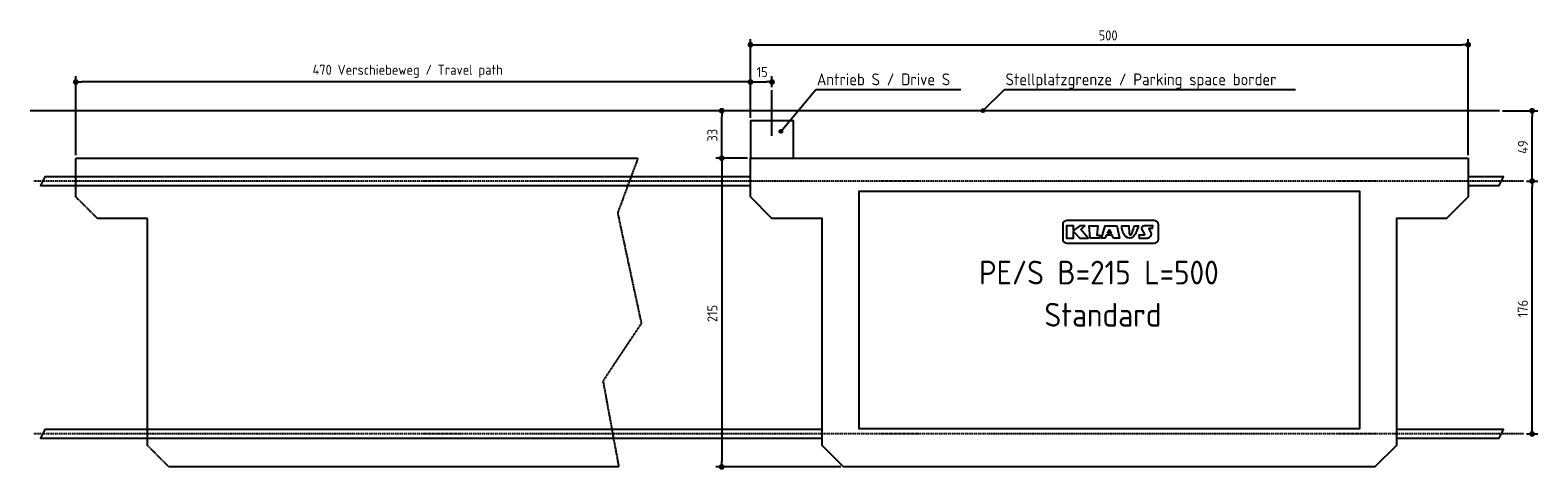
# Model space of a CAD drawing. Extents: x -5168 to 5336, y -2500 to 561.
import ezdxf

# ---------------------------------------------------------------- set-up
doc = ezdxf.new("R2010")
doc.units = 0
doc.linetypes.add('GEN3', pattern=[6.25, 5, -1.25])
doc.linetypes.add('GEN7', pattern=[15, 10, -2.5, 0, -2.5])
doc.layers.get('0').update_dxf_attribs({"linetype": 'CONTINUOUS'})
doc.layers.get('DEFPOINTS').update_dxf_attribs({"linetype": 'CONTINUOUS'})
for name, color, linetype in [('3', 6, 'GEN3'), ('4', 3, 'CONTINUOUS'), ('5', 3, 'CONTINUOUS'), ('7', 4, 'GEN7'), ('SICHTBARE_KANTEN_DIN_', 7, 'CONTINUOUS')]:
    doc.layers.add(name, color=color, linetype=linetype)
doc.styles.get("Standard").update_dxf_attribs({"font": 'ISOCP.SHX'})
doc.dimstyles.get("Standard").update_dxf_attribs({"dimtxt": 2.5, "dimasz": 2.5, "dimexe": 1.25, "dimexo": 0.625, "dimtad": 1, "dimcen": 2.5, "dimazin": 3, "dimtfac": 1, "dimtmove": 0, "dimatfit": 3})

# ---------------------------------------------------------------- blocks, each defined once
blk = doc.blocks.new('PUNKT')
at = {"layer": '4', "color": 0, "linetype": 'BYBLOCK'}
blk.add_line((-0.5, 0), (-1, 0), dxfattribs=at)
at = {"layer": '4', "color": 0, "linetype": 'BYBLOCK', "const_width": 0.5}
blk.add_lwpolyline([(-0.25, 0, 1), (0.25, 0, 1)], format="xyb", close=True, dxfattribs=at)
blk = doc.blocks.new('*U30')
at = {"layer": '5', "color": 2}
blk.add_text('176', height=70, rotation=90, dxfattribs=at).set_placement((5266, -1438))
blk = doc.blocks.new('*D12')
at = {"layer": '5'}
for p, q in [((5256, -490), (5336, -490)), ((5296, -2210), (5296, -530)), ((5256, -2250), (5336, -2250))]:
    blk.add_line(p, q, dxfattribs=at)
at = {"layer": 'DEFPOINTS', "color": 0}
for p in [(5236, -490), (5296, -490), (5236, -2250)]:
    blk.add_point(p, dxfattribs=at)
blk.add_blockref('*U30', (0, 0))
at = {"layer": '5', "xscale": 40, "yscale": 40, "zscale": 40}
for p, rotation in [((5296, -490), 90), ((5296, -2250), 270)]:
    blk.add_blockref('PUNKT', p, dxfattribs=dict(at, rotation=rotation))
blk = doc.blocks.new('*U31')
at = {"layer": '5', "color": 2}
blk.add_text('215', height=70, rotation=90, dxfattribs=at).set_placement((-380, -1472))
blk = doc.blocks.new('*D13')
at = {"layer": '5'}
for p, q in [((-170, -330), (-390, -330)), ((-350, -370), (-350, -2440)), ((479, -2480), (-390, -2480))]:
    blk.add_line(p, q, dxfattribs=at)
at = {"layer": 'DEFPOINTS', "color": 0}
for p in [(-150, -330), (-350, -2480), (499, -2480)]:
    blk.add_point(p, dxfattribs=at)
blk.add_blockref('*U31', (0, 0))
at = {"layer": '5', "xscale": 40, "yscale": 40, "zscale": 40}
for p, rotation in [((-350, -330), 90), ((-350, -2480), 270)]:
    blk.add_blockref('PUNKT', p, dxfattribs=dict(at, rotation=rotation))
blk = doc.blocks.new('*U32')
at = {"layer": '5', "color": 2}
blk.add_text('49', height=70, rotation=90, dxfattribs=at).set_placement((5266, -300))
blk = doc.blocks.new('*D14')
at = {"layer": '5'}
for p, q in [((5089, 0), (5336, 0)), ((5296, -450), (5296, -40)), ((5256, -490), (5336, -490))]:
    blk.add_line(p, q, dxfattribs=at)
at = {"layer": 'DEFPOINTS', "color": 0}
for p in [(5069, 0), (5296, 0), (5236, -490)]:
    blk.add_point(p, dxfattribs=at)
blk.add_blockref('*U32', (0, 0))
at = {"layer": '5', "xscale": 40, "yscale": 40, "zscale": 40}
for p, rotation in [((5296, 0), 90), ((5296, -490), 270)]:
    blk.add_blockref('PUNKT', p, dxfattribs=dict(at, rotation=rotation))
blk = doc.blocks.new('*U33')
at = {"layer": '5', "color": 2}
blk.add_text('33', height=70, rotation=90, dxfattribs=at).set_placement((-380, -215))
blk = doc.blocks.new('*D15')
at = {"layer": '5'}
for p, q in [((-20, 0), (-390, 0)), ((-350, -290), (-350, -40)), ((-170, -330), (-390, -330))]:
    blk.add_line(p, q, dxfattribs=at)
at = {"layer": 'DEFPOINTS', "color": 0}
for p in [(-350, 0), (0, 0), (-150, -330)]:
    blk.add_point(p, dxfattribs=at)
blk.add_blockref('*U33', (0, 0))
at = {"layer": '5', "xscale": 40, "yscale": 40, "zscale": 40}
for p, rotation in [((-350, 0), 90), ((-350, -330), 270)]:
    blk.add_blockref('PUNKT', p, dxfattribs=dict(at, rotation=rotation))
blk = doc.blocks.new('*U34')
at = {"layer": '5', "color": 2}
blk.add_text('15', height=70, dxfattribs=at).set_placement((-107, 234))
blk = doc.blocks.new('*D16')
at = {"layer": '5'}
for p, q in [((-150, -50), (-150, 240)), ((0, 164), (0, 240)), ((-110, 200), (-40, 200))]:
    blk.add_line(p, q, dxfattribs=at)
at = {"layer": 'DEFPOINTS', "color": 0}
for p in [(0, 200), (0, 144), (-150, -70)]:
    blk.add_point(p, dxfattribs=at)
blk.add_blockref('*U34', (0, 0))
at = {"layer": '5', "xscale": 40, "yscale": 40, "zscale": 40, "rotation": 180}
blk.add_blockref('PUNKT', (-150, 200), dxfattribs=at)
at = {"layer": '5', "xscale": 40, "yscale": 40, "zscale": 40}
blk.add_blockref('PUNKT', (0, 200), dxfattribs=at)
blk = doc.blocks.new('*U35')
at = {"layer": '5', "color": 2}
blk.add_text('470 Verschiebeweg / Travel path', height=70, dxfattribs=at).set_placement((-3201, 250))
blk = doc.blocks.new('*D17')
at = {"layer": '5'}
for p, q in [((-4850, -310), (-4850, 240.000001)), ((-150, -50), (-150, 240.000001)), ((-190, 200.000001), (-4810, 200.000001))]:
    blk.add_line(p, q, dxfattribs=at)
at = {"layer": 'DEFPOINTS', "color": 0}
for p in [(-4850, 200.000001), (-150, -70), (-4850, -330)]:
    blk.add_point(p, dxfattribs=at)
blk.add_blockref('*U35', (0, 0))
at = {"layer": '5', "xscale": 40, "yscale": 40, "zscale": 40, "rotation": 180}
blk.add_blockref('PUNKT', (-4850, 200.000001), dxfattribs=at)
at = {"layer": '5', "xscale": 40, "yscale": 40, "zscale": 40}
blk.add_blockref('PUNKT', (-150, 200.000001), dxfattribs=at)
blk = doc.blocks.new('*U36')
at = {"layer": '5', "color": 2}
blk.add_text('500', height=70, dxfattribs=at).set_placement((2276, 489))
blk = doc.blocks.new('*D18')
at = {"layer": '5'}
for p, q in [((-150, -50), (-150, 499)), ((-110, 459), (4810, 459)), ((4850, -310), (4850, 499))]:
    blk.add_line(p, q, dxfattribs=at)
at = {"layer": 'DEFPOINTS', "color": 0}
for p in [(4850, 459), (-150, -70), (4850, -330)]:
    blk.add_point(p, dxfattribs=at)
blk.add_blockref('*U36', (0, 0))
at = {"layer": '5', "xscale": 40, "yscale": 40, "zscale": 40, "rotation": 180}
blk.add_blockref('PUNKT', (-150, 459), dxfattribs=at)
at = {"layer": '5', "xscale": 40, "yscale": 40, "zscale": 40}
blk.add_blockref('PUNKT', (4850, 459), dxfattribs=at)
blk = doc.blocks.new('*U28')
at = {"linetype": 'CONTINUOUS'}
for p, q in [((1459, 2), (1458, 0)), ((1461, 6), (1459, 2)), ((1464, 8), (1461, 6)), ((1467, 10), (1464, 8)), ((1474, 8), (1467, 10)), ((1474, 8), (1475, 6)), ((1475, 6), (1478, 2)), ((1478, 2), (1478, 0)), ((1458, 0), (1461, -6)), ((1461, -6), (1461, -7)), ((1469, -10), (1461, -7)), ((1474, -7), (1469, -10)), ((1476, -6), (1474, -7)), ((1478, 0), (1476, -6))]:
    blk.add_line(p, q, dxfattribs=at)
for points in [[(1459, 2), (1458, 0), (1478, 0)], [(1461, 6), (1459, 2), (1478, 2)], [(1464, 8), (1461, 6), (1475, 6)], [(1467, 10), (1464, 8), (1474, 8)], [(1458, 0), (1461, -6), (1476, -6)], [(1461, -6), (1461, -7), (1474, -7)]]:
    blk.add_solid(points, dxfattribs=at)
at = {"linetype": 'CONTINUOUS', "extrusion": (0, 0, -1)}
for points in [[(-1459, 2), (-1478, 2), (-1478, 0)], [(-1461, 6), (-1475, 6), (-1478, 2)], [(-1464, 8), (-1474, 8), (-1475, 6)], [(-1458, 0), (-1478, 0), (-1476, -6)], [(-1461, -6), (-1476, -6), (-1474, -7)], [(-1461, -7), (-1474, -7), (-1469, -10)]]:
    blk.add_solid(points, dxfattribs=at)
blk = doc.blocks.new('*U29')
at = {"linetype": 'CONTINUOUS'}
for p, q in [((53, -142), (52, -145)), ((52, -145), (55, -151)), ((55, -138), (53, -142)), ((58, -136), (55, -138)), ((55, -151), (55, -152)), ((63, -154), (55, -152)), ((61, -135), (58, -136)), ((68, -136), (61, -135)), ((68, -152), (63, -154)), ((68, -136), (69, -138)), ((70, -151), (68, -152)), ((69, -138), (72, -142)), ((72, -145), (70, -151)), ((72, -142), (72, -145))]:
    blk.add_line(p, q, dxfattribs=at)
for points in [[(53, -142), (52, -145), (72, -145)], [(52, -145), (55, -151), (70, -151)], [(55, -138), (53, -142), (72, -142)], [(58, -136), (55, -138), (69, -138)], [(55, -151), (55, -152), (68, -152)], [(61, -135), (58, -136), (68, -136)]]:
    blk.add_solid(points, dxfattribs=at)
at = {"linetype": 'CONTINUOUS', "extrusion": (0, 0, -1)}
for points in [[(-52, -145), (-72, -145), (-70, -151)], [(-53, -142), (-72, -142), (-72, -145)], [(-55, -138), (-69, -138), (-72, -142)], [(-55, -151), (-70, -151), (-68, -152)], [(-55, -152), (-68, -152), (-63, -154)], [(-58, -136), (-68, -136), (-69, -138)]]:
    blk.add_solid(points, dxfattribs=at)

msp = doc.modelspace()

# ---------------------------------------------------------------- linework, layer by layer
for p, q in [((0, -174.614), (0, 143.502)), ((62.322, -144.466), (305.38, 148.853)), ((305.38, 148.853), (1316.565, 148.853)), ((1468.337, 0), (1619.532, 148.853)), ((1619.532, 148.853), (3646.804, 148.853)), ((5068.832, 0), (-5168.032, 0))]:
    msp.add_line(p, q)
for points in [[(-150, -330), (150, -330), (150, -70), (-150, -70)], [(2151.842, -826.436), (2180.134, -800.967), (2144.463, -800.967), (2100.329, -833.37), (2100.329, -800.967), (2051.727, -800.967), (2052.305, -886.608), (2100.329, -886.608), (2100.329, -840.892), (2144.335, -886.608), (2202.757, -886.608)], [(2216.161, -886.886), (2210.906, -800.967), (2269.702, -800.967), (2264.097, -866.344), (2284.93, -866.932), (2281.713, -886.886)], [(2378.502, -886.886), (2370.014, -866.344), (2330.662, -866.344), (2320.073, -886.886), (2296.518, -886.886), (2320.813, -800.967), (2401.916, -800.967), (2421.659, -886.886)], [(2337.117, -851.513), (2351.494, -828.166), (2364.011, -851.513)], [(2524.925, -800.967), (2553.163, -800.967), (2533.245, -857.077), (2518.545, -875.041), (2503.845, -883.786), (2491.684, -886.168), (2478.016, -885.124), (2460.053, -872.805), (2447.149, -852.623), (2441.203, -834.382), (2438.251, -816.859), (2436.715, -800.967), (2486.94, -800.967), (2489.227, -853.047), (2489.967, -857.864), (2490.412, -858.885), (2490.879, -859.851), (2491.299, -860.612), (2491.684, -861.2), (2492.046, -861.649), (2492.396, -861.992), (2492.746, -862.261), (2493.108, -862.488), (2493.491, -862.702), (2493.892, -862.905), (2494.306, -863.094), (2494.728, -863.266), (2495.154, -863.42), (2495.578, -863.551), (2495.995, -863.658), (2496.402, -863.737), (2496.792, -863.786), (2497.17, -863.809), (2497.536, -863.809), (2497.893, -863.789), (2498.245, -863.752), (2498.594, -863.703), (2498.942, -863.645), (2499.292, -863.582), (2499.646, -863.515), (2500.003, -863.443), (2500.359, -863.363), (2500.712, -863.273), (2501.059, -863.169), (2501.398, -863.048), (2501.727, -862.907), (2502.041, -862.744), (2502.341, -862.556), (2502.628, -862.346), (2502.904, -862.117), (2503.174, -861.872), (2503.441, -861.614), (2503.707, -861.346), (2503.976, -861.072), (2504.251, -860.794), (2504.537, -860.504), (2504.853, -860.145), (2505.218, -859.647), (2505.651, -858.942), (2506.174, -857.96), (2506.806, -856.633), (2507.568, -854.891), (2508.478, -852.665), (2509.56, -849.87), (2510.848, -846.358), (2512.378, -841.963), (2514.186, -836.519), (2516.308, -829.863), (2518.781, -821.829), (2521.641, -812.252)]]:
    msp.add_lwpolyline(points, close=True)
for points in [[(-149.644, -460), (-5066.102, -460), (-5096.102, -520), (-149.644, -520)], [(4850.356, -520), (5065.585, -520), (5095.585, -460), (4850.356, -460)], [(2489.967, -857.864), (2489.888, -857.681)], [(349.356, -2220), (-5066.102, -2220), (-5096.102, -2280), (349.356, -2280)], [(4351.356, -2280), (5065.585, -2280), (5095.585, -2220), (4351.356, -2220)]]:
    msp.add_lwpolyline(points)
for points in [[(2054.017, -922.111), (2663.382, -922.111, 0.414213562), (2692.182, -893.311), (2692.182, -793.237, 0.414213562), (2663.382, -764.437), (2054.017, -764.437, 0.414213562), (2025.217, -793.237), (2025.217, -893.311, 0.414213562)], [(2639.405, -844.247), (2627.906, -823.26, -0.569920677), (2631.852, -816.598), (2651.839, -816.598), (2652.915, -800.967), (2593.35, -800.967, 0.562128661), (2577.364, -827.242), (2594.5, -860.347, -0.562128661), (2590.504, -866.915), (2556.905, -866.915), (2557.505, -883.133), (2557.644, -886.886), (2614.148, -886.886, 0.569920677)]]:
    msp.add_lwpolyline(points, format="xyb", close=True)
for centre in [(1468.337, 0), (62.322, -144.466)]:
    msp.add_circle(centre, 10)
at = {"layer": '3'}
msp.add_lwpolyline([(-910.545, -1480.637), (-1177.504, -1880.846), (-1067.58, -2480), (-4201, -2480), (-4351, -2330), (-4351, -749.487), (-4700, -749.487), (-4850, -599.487), (-4850, -330), (-934.101, -330), (-1075.431, -711.609)], close=True, dxfattribs=at)
at = {"layer": '7'}
for p, q in [((5235.841, -490), (-5141.666, -490)), ((5235.841, -2250), (-5141.666, -2250))]:
    msp.add_line(p, q, dxfattribs=at)
at = {"layer": 'SICHTBARE_KANTEN_DIN_'}
msp.add_lwpolyline([(4850, -330), (4850, -599.487), (4700, -749.487), (4351, -749.487), (4351, -2330), (4201, -2480), (499, -2480), (349, -2330), (349, -749.487), (0, -749.487), (-150, -599.487), (-150, -330)], close=True, dxfattribs=at)
msp.add_lwpolyline([(604, -561.819), (604, -2211.819), (4096, -2211.819), (4096, -561.819), (603.746, -561.819)], dxfattribs=at)

# ---------------------------------------------------------------- block references
at = {"linetype": 'CONTINUOUS'}
for name in ['*U28', '*U29']:
    msp.add_blockref(name, (0, 0), dxfattribs=at)

# ---------------------------------------------------------------- texts
for s, height, p in [('Antrieb S / Drive S', 82.5, (312.728, 177.045)), ('Stellplatzgrenze / Parking space border', 82.5, (1626.88, 177.045)), ('PE/S B=215 L=500', 165, (1442.759, -1209.201)), ('Standard', 165, (1898.299, -1502.93))]:
    msp.add_text(s, height=height).set_placement(p)

# ---------------------------------------------------------------- dimensions: what is measured, and where the dimension line sits
at = {"layer": '5'}
dim = msp.add_linear_dim(base=(4850, 459.497), p1=(-150, -70), p2=(4850, -330), dimstyle='Standard', override={"dimdec": 2, "dimtdec": 0}, dxfattribs=at)
dim.commit()
dim.dimension.update_dxf_attribs({"geometry": '*D18', "text_midpoint": (2350, 524.497)})
dim = msp.add_linear_dim(base=(-4850, 200), p1=(-150, -70), p2=(-4850, -330), text='<> Verschiebeweg / Travel path', dimstyle='Standard', override={"dimdec": 2, "dimtdec": 0}, dxfattribs=at)
dim.commit()
dim.dimension.update_dxf_attribs({"geometry": '*D17', "text_midpoint": (-2500, 274.931)})
dim = msp.add_linear_dim(base=(0, 199.987), p1=(-150, -70), p2=(0, 143.502), dimstyle='Standard', override={"dimdec": 2, "dimtdec": 0}, dxfattribs=at)
dim.commit()
dim.dimension.update_dxf_attribs({"geometry": '*D16', "text_midpoint": (-63.272, 268.915), "dimtype": 128})
for base, p1, p2, picture, middle in [((-350, 0), (-150, -330), (0.356, 0), '*D15', (-415, -165)), ((5295.585, 0), (5235.841, -490), (5068.832, 0), '*D14', (5230.585, -245)), ((-350, -2480), (-150, -330), (499, -2480), '*D13', (-415.007, -1405)), ((5295.585, -490), (5235.841, -2250), (5235.841, -490), '*D12', (5230.585, -1370))]:
    dim = msp.add_linear_dim(base=base, p1=p1, p2=p2, angle=90, dimstyle='Standard', override={"dimdec": 2, "dimtdec": 0}, dxfattribs=at)
    dim.commit()
    dim.dimension.update_dxf_attribs({"geometry": picture, "text_midpoint": middle})

doc.saveas('drawing.dxf')
